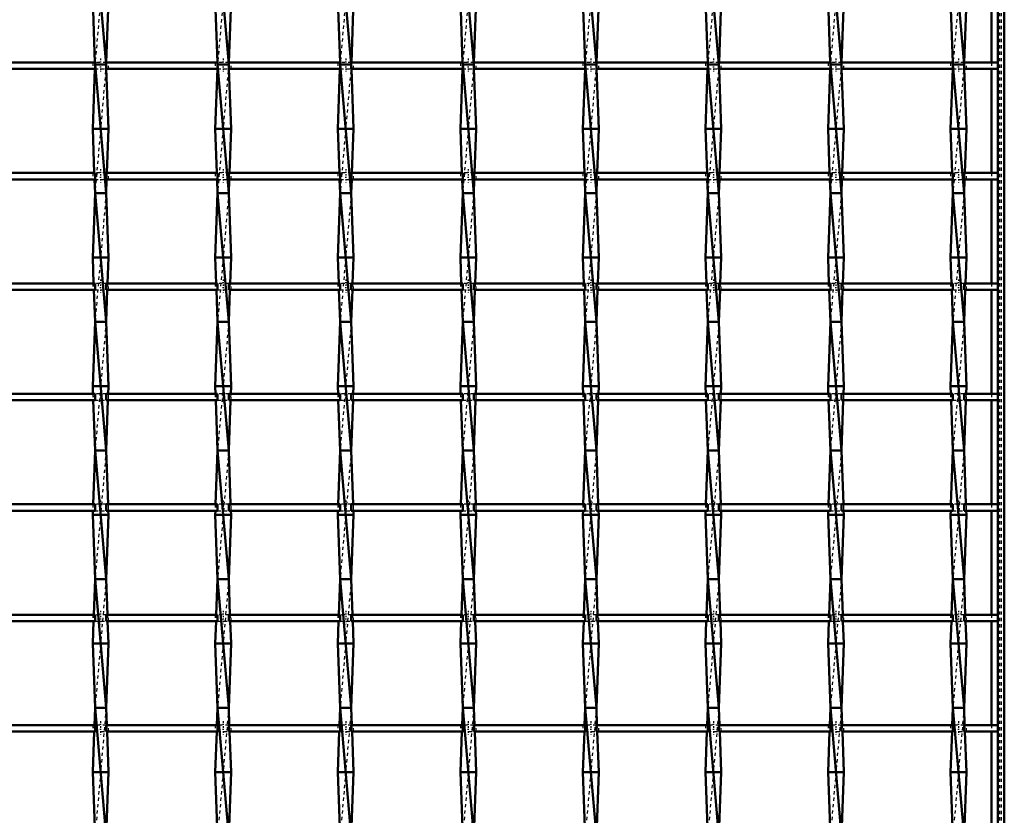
# Model space of a CAD drawing. Header units: millimetres. Extents: x -646 to 551, y -500 to 878.
# Tile 12 of 14: x -6 to 300, y 145 to 392. Entities that reach past the tile are written whole.
import ezdxf

# ---------------------------------------------------------------- set-up
doc = ezdxf.new("R2010")
doc.units = ezdxf.units.MM
doc.linetypes.add('Center', pattern=[1.5, 0.45, -0.5, 0.05, -0.5])
doc.linetypes.add('Dashed', pattern=[2, 1, -1])
for name, color, linetype, lineweight in [('AM_0', 7, 'Continuous', 50), ('AM_7', 7, 'Center', 25), ('AM_9', 6, 'Dashed', 25)]:
    doc.layers.add(name, color=color, linetype=linetype, lineweight=lineweight)

# ---------------------------------------------------------------- blocks, each defined once
blk = doc.blocks.new('1_u86f5kpobsvsag42pt2huwr7m________0_in_LSSP2303438211600100035010_4')
at = {"layer": 'AM_0'}
for p, q in [((298, 498), (298, -498)), ((300, 498), (300, -498)), ((296.05, 410.96), (296.05, 378.63)), ((296.05, 376.63), (296.05, 344.3)), ((296.05, 342.3), (296.05, 309.97)), ((296.05, 307.97), (296.05, 275.64)), ((296.05, 273.64), (296.05, 241.31)), ((296.05, 239.31), (296.05, 206.98)), ((296.05, 204.98), (296.05, 172.65)), ((296.05, 170.65), (296.05, 138.32))]:
    blk.add_line(p, q, dxfattribs=at)
at = {"layer": 'AM_9'}
for p, q in [((298.55, 498), (298.55, -498)), ((298.99, 498), (298.99, -498)), ((296.05, 378.63), (296.05, 376.63)), ((296.05, 344.3), (296.05, 342.3)), ((296.05, 309.97), (296.05, 307.97)), ((296.05, 275.64), (296.05, 273.64)), ((296.05, 241.31), (296.05, 239.31)), ((296.05, 206.98), (296.05, 204.98)), ((296.05, 172.65), (296.05, 170.65))]:
    blk.add_line(p, q, dxfattribs=at)
blk = doc.blocks.new('11_rxwnr2nfatsd1u2pvkm6ai4xf________0_in_LSSP2303438211600100035010_4')
at = {"layer": 'AM_0'}
for p, q in [((17.32, 418), (20.78, 378)), ((16.6, 398), (17.29, 378.63)), ((21.5, 398), (20.81, 378.63)), ((17.27, 376.63), (16.6, 358)), ((17.32, 378), (20.78, 338)), ((20.78, 378), (17.32, 378)), ((20.83, 376.63), (21.5, 358)), ((16.6, 358), (17.09, 344.3)), ((21.5, 358), (16.6, 358)), ((21.5, 358), (21.01, 344.3)), ((17.16, 342.3), (17.32, 338)), ((20.94, 342.3), (20.78, 338)), ((17.32, 338), (16.6, 318)), ((17.32, 338), (20.78, 298)), ((20.78, 338), (17.32, 338)), ((20.78, 338), (21.5, 318)), ((21.5, 318), (16.6, 318)), ((16.6, 318), (16.89, 309.97)), ((21.5, 318), (21.21, 309.97)), ((16.96, 307.97), (17.32, 298)), ((21.14, 307.97), (20.78, 298)), ((17.32, 298), (16.6, 278)), ((20.78, 298), (17.32, 298)), ((17.32, 298), (20.78, 258)), ((20.78, 298), (21.5, 278)), ((21.5, 278), (16.6, 278)), ((16.6, 278), (16.68, 275.64)), ((21.5, 278), (21.42, 275.64)), ((16.76, 273.64), (17.32, 258)), ((21.34, 273.64), (20.78, 258)), ((17.32, 258), (16.72, 241.31)), ((17.32, 258), (20.78, 218)), ((20.78, 258), (17.32, 258)), ((20.78, 258), (21.38, 241.31)), ((16.65, 239.31), (16.6, 238)), ((21.45, 239.31), (21.5, 238)), ((16.6, 238), (17.32, 218)), ((21.5, 238), (16.6, 238)), ((21.5, 238), (20.78, 218)), ((17.32, 218), (16.92, 206.98)), ((17.32, 218), (20.78, 178)), ((20.78, 218), (17.32, 218)), ((20.78, 218), (21.18, 206.98)), ((16.85, 204.98), (16.6, 198)), ((21.25, 204.98), (21.5, 198)), ((21.5, 198), (16.6, 198)), ((16.6, 198), (17.32, 178)), ((21.5, 198), (20.78, 178)), ((17.32, 178), (17.13, 172.65)), ((20.78, 178), (17.32, 178)), ((17.32, 178), (20.78, 138)), ((20.78, 178), (20.97, 172.65)), ((17.05, 170.65), (16.6, 158)), ((21.05, 170.65), (21.5, 158)), ((21.5, 158), (16.6, 158)), ((16.6, 158), (17.32, 138)), ((21.5, 158), (20.79, 138.32))]:
    blk.add_line(p, q, dxfattribs=at)
at = {"layer": 'AM_9'}
for p, q in [((20.78, 418), (17.32, 378)), ((17.32, 378), (17.27, 376.63)), ((17.29, 378.63), (17.32, 378)), ((20.78, 378), (17.32, 338)), ((20.81, 378.63), (20.78, 378)), ((20.78, 378), (20.83, 376.63)), ((17.09, 344.3), (17.16, 342.3)), ((21.01, 344.3), (20.94, 342.3)), ((20.78, 338), (17.32, 298)), ((16.89, 309.97), (16.96, 307.97)), ((21.21, 309.97), (21.14, 307.97)), ((20.78, 298), (17.32, 258)), ((16.68, 275.64), (16.76, 273.64)), ((21.42, 275.64), (21.34, 273.64)), ((20.78, 258), (17.32, 218)), ((16.72, 241.31), (16.65, 239.31)), ((21.38, 241.31), (21.45, 239.31)), ((20.78, 218), (17.32, 178)), ((16.92, 206.98), (16.85, 204.98)), ((21.18, 206.98), (21.25, 204.98)), ((20.78, 178), (17.32, 138)), ((17.13, 172.65), (17.05, 170.65)), ((20.97, 172.65), (21.05, 170.65))]:
    blk.add_line(p, q, dxfattribs=at)
blk = doc.blocks.new('12_yujz2g3w44mact61l10q5tmdh________0_in_LSSP2303438211600100035010_4')
at = {"layer": 'AM_0'}
for p, q in [((55.42, 418), (58.88, 378)), ((54.7, 398), (55.39, 378.63)), ((59.6, 398), (58.91, 378.63)), ((55.37, 376.63), (54.7, 358)), ((55.42, 378), (58.88, 338)), ((58.88, 378), (55.42, 378)), ((58.93, 376.63), (59.6, 358)), ((54.7, 358), (55.19, 344.3)), ((59.6, 358), (54.7, 358)), ((59.6, 358), (59.11, 344.3)), ((55.26, 342.3), (55.42, 338)), ((59.04, 342.3), (58.88, 338)), ((55.42, 338), (54.7, 318)), ((55.42, 338), (58.88, 298)), ((58.88, 338), (55.42, 338)), ((58.88, 338), (59.6, 318)), ((59.6, 318), (54.7, 318)), ((54.7, 318), (54.99, 309.97)), ((59.6, 318), (59.31, 309.97)), ((55.06, 307.97), (55.42, 298)), ((59.24, 307.97), (58.88, 298)), ((55.42, 298), (54.7, 278)), ((58.88, 298), (55.42, 298)), ((55.42, 298), (58.88, 258)), ((58.88, 298), (59.6, 278)), ((54.7, 278), (54.78, 275.64)), ((59.6, 278), (54.7, 278)), ((59.6, 278), (59.52, 275.64)), ((54.86, 273.64), (55.42, 258)), ((59.44, 273.64), (58.88, 258)), ((55.42, 258), (54.82, 241.31)), ((55.42, 258), (58.88, 218)), ((58.88, 258), (55.42, 258)), ((58.88, 258), (59.48, 241.31)), ((54.75, 239.31), (54.7, 238)), ((59.55, 239.31), (59.6, 238)), ((54.7, 238), (55.42, 218)), ((59.6, 238), (54.7, 238)), ((59.6, 238), (58.88, 218)), ((55.42, 218), (55.02, 206.98)), ((55.42, 218), (58.88, 178)), ((58.88, 218), (55.42, 218)), ((58.88, 218), (59.28, 206.98)), ((54.95, 204.98), (54.7, 198)), ((59.35, 204.98), (59.6, 198)), ((59.6, 198), (54.7, 198)), ((54.7, 198), (55.42, 178)), ((59.6, 198), (58.88, 178)), ((55.42, 178), (55.23, 172.65)), ((58.88, 178), (55.42, 178)), ((55.42, 178), (58.88, 138)), ((58.88, 178), (59.07, 172.65)), ((55.15, 170.65), (54.7, 158)), ((59.15, 170.65), (59.6, 158)), ((59.6, 158), (54.7, 158)), ((54.7, 158), (55.42, 138)), ((59.6, 158), (58.89, 138.32))]:
    blk.add_line(p, q, dxfattribs=at)
at = {"layer": 'AM_9'}
for p, q in [((58.88, 418), (55.42, 378)), ((55.42, 378), (55.37, 376.63)), ((55.39, 378.63), (55.42, 378)), ((58.88, 378), (55.42, 338)), ((58.91, 378.63), (58.88, 378)), ((58.88, 378), (58.93, 376.63)), ((55.19, 344.3), (55.26, 342.3)), ((59.11, 344.3), (59.04, 342.3)), ((58.88, 338), (55.42, 298)), ((54.99, 309.97), (55.06, 307.97)), ((59.31, 309.97), (59.24, 307.97)), ((58.88, 298), (55.42, 258)), ((54.78, 275.64), (54.86, 273.64)), ((59.52, 275.64), (59.44, 273.64)), ((58.88, 258), (55.42, 218)), ((54.82, 241.31), (54.75, 239.31)), ((59.48, 241.31), (59.55, 239.31)), ((58.88, 218), (55.42, 178)), ((55.02, 206.98), (54.95, 204.98)), ((59.28, 206.98), (59.35, 204.98)), ((58.88, 178), (55.42, 138)), ((55.23, 172.65), (55.15, 170.65)), ((59.07, 172.65), (59.15, 170.65))]:
    blk.add_line(p, q, dxfattribs=at)
blk = doc.blocks.new('13_w5p2hgpdjfsz0vpcgrinpt22i________0_in_LSSP2303438211600100035010_4')
at = {"layer": 'AM_0'}
for p, q in [((93.52, 418), (96.98, 378)), ((92.8, 398), (93.49, 378.63)), ((97.7, 398), (97.01, 378.63)), ((93.47, 376.63), (92.8, 358)), ((93.52, 378), (96.98, 338)), ((96.98, 378), (93.52, 378)), ((97.03, 376.63), (97.7, 358)), ((92.8, 358), (93.29, 344.3)), ((97.7, 358), (92.8, 358)), ((97.7, 358), (97.21, 344.3)), ((93.36, 342.3), (93.52, 338)), ((97.14, 342.3), (96.98, 338)), ((93.52, 338), (92.8, 318)), ((93.52, 338), (96.98, 298)), ((96.98, 338), (93.52, 338)), ((96.98, 338), (97.7, 318)), ((97.7, 318), (92.8, 318)), ((92.8, 318), (93.09, 309.97)), ((97.7, 318), (97.41, 309.97)), ((93.16, 307.97), (93.52, 298)), ((97.34, 307.97), (96.98, 298)), ((93.52, 298), (92.8, 278)), ((96.98, 298), (93.52, 298)), ((93.52, 298), (96.98, 258)), ((96.98, 298), (97.7, 278)), ((92.8, 278), (92.88, 275.64)), ((97.7, 278), (92.8, 278)), ((97.7, 278), (97.62, 275.64)), ((92.96, 273.64), (93.52, 258)), ((97.54, 273.64), (96.98, 258)), ((93.52, 258), (92.92, 241.31)), ((93.52, 258), (96.98, 218)), ((96.98, 258), (93.52, 258)), ((96.98, 258), (97.58, 241.31)), ((92.85, 239.31), (92.8, 238)), ((97.65, 239.31), (97.7, 238)), ((92.8, 238), (93.52, 218)), ((97.7, 238), (92.8, 238)), ((97.7, 238), (96.98, 218)), ((93.52, 218), (93.12, 206.98)), ((93.52, 218), (96.98, 178)), ((96.98, 218), (93.52, 218)), ((96.98, 218), (97.38, 206.98)), ((93.05, 204.98), (92.8, 198)), ((97.45, 204.98), (97.7, 198)), ((92.8, 198), (93.52, 178)), ((97.7, 198), (92.8, 198)), ((97.7, 198), (96.98, 178)), ((93.52, 178), (93.33, 172.65)), ((96.98, 178), (93.52, 178)), ((93.52, 178), (96.98, 138)), ((96.98, 178), (97.17, 172.65)), ((93.25, 170.65), (92.8, 158)), ((97.25, 170.65), (97.7, 158)), ((97.7, 158), (92.8, 158)), ((92.8, 158), (93.52, 138)), ((97.7, 158), (96.99, 138.32))]:
    blk.add_line(p, q, dxfattribs=at)
at = {"layer": 'AM_9'}
for p, q in [((96.98, 418), (93.52, 378)), ((93.52, 378), (93.47, 376.63)), ((93.49, 378.63), (93.52, 378)), ((96.98, 378), (93.52, 338)), ((97.01, 378.63), (96.98, 378)), ((96.98, 378), (97.03, 376.63)), ((93.29, 344.3), (93.36, 342.3)), ((97.21, 344.3), (97.14, 342.3)), ((96.98, 338), (93.52, 298)), ((93.09, 309.97), (93.16, 307.97)), ((97.41, 309.97), (97.34, 307.97)), ((96.98, 298), (93.52, 258)), ((92.88, 275.64), (92.96, 273.64)), ((97.62, 275.64), (97.54, 273.64)), ((96.98, 258), (93.52, 218)), ((92.92, 241.31), (92.85, 239.31)), ((97.58, 241.31), (97.65, 239.31)), ((96.98, 218), (93.52, 178)), ((93.12, 206.98), (93.05, 204.98)), ((97.38, 206.98), (97.45, 204.98)), ((96.98, 178), (93.52, 138)), ((93.33, 172.65), (93.25, 170.65)), ((97.17, 172.65), (97.25, 170.65))]:
    blk.add_line(p, q, dxfattribs=at)
blk = doc.blocks.new('14_stquk8okhgkrt1ck71vm7188k________0_in_LSSP2303438211600100035010_4')
at = {"layer": 'AM_0'}
for p, q in [((131.62, 418), (135.08, 378)), ((130.9, 398), (131.59, 378.63)), ((135.8, 398), (135.11, 378.63)), ((131.57, 376.63), (130.9, 358)), ((135.08, 378), (131.62, 378)), ((131.62, 378), (135.08, 338)), ((135.13, 376.63), (135.8, 358)), ((135.8, 358), (130.9, 358)), ((130.9, 358), (131.39, 344.3)), ((135.8, 358), (135.31, 344.3)), ((131.46, 342.3), (131.62, 338)), ((135.24, 342.3), (135.08, 338)), ((131.62, 338), (130.9, 318)), ((131.62, 338), (135.08, 298)), ((135.08, 338), (131.62, 338)), ((135.08, 338), (135.8, 318)), ((130.9, 318), (131.19, 309.97)), ((135.8, 318), (130.9, 318)), ((135.8, 318), (135.51, 309.97)), ((131.26, 307.97), (131.62, 298)), ((135.44, 307.97), (135.08, 298)), ((131.62, 298), (130.9, 278)), ((135.08, 298), (131.62, 298)), ((131.62, 298), (135.08, 258)), ((135.08, 298), (135.8, 278)), ((135.8, 278), (130.9, 278)), ((130.9, 278), (130.98, 275.64)), ((135.8, 278), (135.72, 275.64)), ((131.06, 273.64), (131.62, 258)), ((135.64, 273.64), (135.08, 258)), ((131.62, 258), (131.02, 241.31)), ((131.62, 258), (135.08, 218)), ((135.08, 258), (131.62, 258)), ((135.08, 258), (135.68, 241.31)), ((130.95, 239.31), (130.9, 238)), ((135.75, 239.31), (135.8, 238)), ((135.8, 238), (130.9, 238)), ((130.9, 238), (131.62, 218)), ((135.8, 238), (135.08, 218)), ((131.62, 218), (131.22, 206.98)), ((131.62, 218), (135.08, 178)), ((135.08, 218), (131.62, 218)), ((135.08, 218), (135.48, 206.98)), ((131.15, 204.98), (130.9, 198)), ((135.55, 204.98), (135.8, 198)), ((130.9, 198), (131.62, 178)), ((135.8, 198), (130.9, 198)), ((135.8, 198), (135.08, 178)), ((131.62, 178), (131.43, 172.65)), ((131.62, 178), (135.08, 138)), ((135.08, 178), (131.62, 178)), ((135.08, 178), (135.27, 172.65)), ((131.35, 170.65), (130.9, 158)), ((135.35, 170.65), (135.8, 158)), ((135.8, 158), (130.9, 158)), ((130.9, 158), (131.62, 138)), ((135.8, 158), (135.09, 138.32))]:
    blk.add_line(p, q, dxfattribs=at)
at = {"layer": 'AM_9'}
for p, q in [((135.08, 418), (131.62, 378)), ((131.62, 378), (131.57, 376.63)), ((131.59, 378.63), (131.62, 378)), ((135.08, 378), (131.62, 338)), ((135.11, 378.63), (135.08, 378)), ((135.08, 378), (135.13, 376.63)), ((131.39, 344.3), (131.46, 342.3)), ((135.31, 344.3), (135.24, 342.3)), ((135.08, 338), (131.62, 298)), ((131.19, 309.97), (131.26, 307.97)), ((135.51, 309.97), (135.44, 307.97)), ((135.08, 298), (131.62, 258)), ((130.98, 275.64), (131.06, 273.64)), ((135.72, 275.64), (135.64, 273.64)), ((135.08, 258), (131.62, 218)), ((131.02, 241.31), (130.95, 239.31)), ((135.68, 241.31), (135.75, 239.31)), ((135.08, 218), (131.62, 178)), ((131.22, 206.98), (131.15, 204.98)), ((135.48, 206.98), (135.55, 204.98)), ((135.08, 178), (131.62, 138)), ((131.43, 172.65), (131.35, 170.65)), ((135.27, 172.65), (135.35, 170.65))]:
    blk.add_line(p, q, dxfattribs=at)
blk = doc.blocks.new('15_6zob1jlmgsdv4npmmo4z43bof________0_in_LSSP2303438211600100035010_4')
at = {"layer": 'AM_0'}
for p, q in [((169.72, 418), (173.18, 378)), ((169, 398), (169.69, 378.63)), ((173.9, 398), (173.21, 378.63)), ((169.67, 376.63), (169, 358)), ((169.72, 378), (173.18, 338)), ((173.18, 378), (169.72, 378)), ((173.23, 376.63), (173.9, 358)), ((169, 358), (169.49, 344.3)), ((173.9, 358), (169, 358)), ((173.9, 358), (173.41, 344.3)), ((169.56, 342.3), (169.72, 338)), ((173.34, 342.3), (173.18, 338)), ((169.72, 338), (169, 318)), ((169.72, 338), (173.18, 298)), ((173.18, 338), (169.72, 338)), ((173.18, 338), (173.9, 318)), ((173.9, 318), (169, 318)), ((169, 318), (169.29, 309.97)), ((173.9, 318), (173.61, 309.97)), ((169.36, 307.97), (169.72, 298)), ((173.54, 307.97), (173.18, 298)), ((169.72, 298), (169, 278)), ((173.18, 298), (169.72, 298)), ((169.72, 298), (173.18, 258)), ((173.18, 298), (173.9, 278)), ((173.9, 278), (169, 278)), ((169, 278), (169.08, 275.64)), ((173.9, 278), (173.82, 275.64)), ((169.16, 273.64), (169.72, 258)), ((173.74, 273.64), (173.18, 258)), ((169.72, 258), (169.12, 241.31)), ((169.72, 258), (173.18, 218)), ((173.18, 258), (169.72, 258)), ((173.18, 258), (173.78, 241.31)), ((169.05, 239.31), (169, 238)), ((173.85, 239.31), (173.9, 238)), ((169, 238), (169.72, 218)), ((173.9, 238), (169, 238)), ((173.9, 238), (173.18, 218)), ((169.72, 218), (169.32, 206.98)), ((169.72, 218), (173.18, 178)), ((173.18, 218), (169.72, 218)), ((173.18, 218), (173.58, 206.98)), ((169.25, 204.98), (169, 198)), ((173.65, 204.98), (173.9, 198)), ((169, 198), (169.72, 178)), ((173.9, 198), (169, 198)), ((173.9, 198), (173.18, 178)), ((169.72, 178), (169.53, 172.65)), ((173.18, 178), (169.72, 178)), ((169.72, 178), (173.18, 138)), ((173.18, 178), (173.37, 172.65)), ((169.45, 170.65), (169, 158)), ((173.45, 170.65), (173.9, 158)), ((173.9, 158), (169, 158)), ((169, 158), (169.72, 138)), ((173.9, 158), (173.19, 138.32))]:
    blk.add_line(p, q, dxfattribs=at)
at = {"layer": 'AM_9'}
for p, q in [((173.18, 418), (169.72, 378)), ((169.72, 378), (169.67, 376.63)), ((169.69, 378.63), (169.72, 378)), ((173.18, 378), (169.72, 338)), ((173.21, 378.63), (173.18, 378)), ((173.18, 378), (173.23, 376.63)), ((169.49, 344.3), (169.56, 342.3)), ((173.41, 344.3), (173.34, 342.3)), ((173.18, 338), (169.72, 298)), ((169.29, 309.97), (169.36, 307.97)), ((173.61, 309.97), (173.54, 307.97)), ((173.18, 298), (169.72, 258)), ((169.08, 275.64), (169.16, 273.64)), ((173.82, 275.64), (173.74, 273.64)), ((173.18, 258), (169.72, 218)), ((169.12, 241.31), (169.05, 239.31)), ((173.78, 241.31), (173.85, 239.31)), ((173.18, 218), (169.72, 178)), ((169.32, 206.98), (169.25, 204.98)), ((173.58, 206.98), (173.65, 204.98)), ((173.18, 178), (169.72, 138)), ((169.53, 172.65), (169.45, 170.65)), ((173.37, 172.65), (173.45, 170.65))]:
    blk.add_line(p, q, dxfattribs=at)
blk = doc.blocks.new('16_ad2lx4ske9pndbm9zf4vlbv5k________0_in_LSSP2303438211600100035010_4')
at = {"layer": 'AM_0'}
for p, q in [((207.82, 418), (211.28, 378)), ((207.1, 398), (207.79, 378.63)), ((212, 398), (211.31, 378.63)), ((207.77, 376.63), (207.1, 358)), ((207.82, 378), (211.28, 338)), ((211.28, 378), (207.82, 378)), ((211.33, 376.63), (212, 358)), ((207.1, 358), (207.59, 344.3)), ((212, 358), (207.1, 358)), ((212, 358), (211.51, 344.3)), ((207.66, 342.3), (207.82, 338)), ((211.44, 342.3), (211.28, 338)), ((207.82, 338), (207.1, 318)), ((207.82, 338), (211.28, 298)), ((211.28, 338), (207.82, 338)), ((211.28, 338), (212, 318)), ((212, 318), (207.1, 318)), ((207.1, 318), (207.39, 309.97)), ((212, 318), (211.71, 309.97)), ((207.46, 307.97), (207.82, 298)), ((211.64, 307.97), (211.28, 298)), ((207.82, 298), (207.1, 278)), ((211.28, 298), (207.82, 298)), ((207.82, 298), (211.28, 258)), ((211.28, 298), (212, 278)), ((207.1, 278), (207.18, 275.64)), ((212, 278), (207.1, 278)), ((212, 278), (211.92, 275.64)), ((207.26, 273.64), (207.82, 258)), ((211.84, 273.64), (211.28, 258)), ((207.82, 258), (207.22, 241.31)), ((207.82, 258), (211.28, 218)), ((211.28, 258), (207.82, 258)), ((211.28, 258), (211.88, 241.31)), ((207.15, 239.31), (207.1, 238)), ((211.95, 239.31), (212, 238)), ((212, 238), (207.1, 238)), ((207.1, 238), (207.82, 218)), ((212, 238), (211.28, 218)), ((207.82, 218), (207.42, 206.98)), ((207.82, 218), (211.28, 178)), ((211.28, 218), (207.82, 218)), ((211.28, 218), (211.68, 206.98)), ((207.35, 204.98), (207.1, 198)), ((211.75, 204.98), (212, 198)), ((207.1, 198), (207.82, 178)), ((212, 198), (207.1, 198)), ((212, 198), (211.28, 178)), ((207.82, 178), (207.63, 172.65)), ((207.82, 178), (211.28, 138)), ((211.28, 178), (207.82, 178)), ((211.28, 178), (211.47, 172.65)), ((207.55, 170.65), (207.1, 158)), ((211.55, 170.65), (212, 158)), ((212, 158), (207.1, 158)), ((207.1, 158), (207.82, 138)), ((212, 158), (211.29, 138.32))]:
    blk.add_line(p, q, dxfattribs=at)
at = {"layer": 'AM_9'}
for p, q in [((211.28, 418), (207.82, 378)), ((207.82, 378), (207.77, 376.63)), ((207.79, 378.63), (207.82, 378)), ((211.28, 378), (207.82, 338)), ((211.31, 378.63), (211.28, 378)), ((211.28, 378), (211.33, 376.63)), ((207.59, 344.3), (207.66, 342.3)), ((211.51, 344.3), (211.44, 342.3)), ((211.28, 338), (207.82, 298)), ((207.39, 309.97), (207.46, 307.97)), ((211.71, 309.97), (211.64, 307.97)), ((211.28, 298), (207.82, 258)), ((207.18, 275.64), (207.26, 273.64)), ((211.92, 275.64), (211.84, 273.64)), ((211.28, 258), (207.82, 218)), ((207.22, 241.31), (207.15, 239.31)), ((211.88, 241.31), (211.95, 239.31)), ((211.28, 218), (207.82, 178)), ((207.42, 206.98), (207.35, 204.98)), ((211.68, 206.98), (211.75, 204.98)), ((211.28, 178), (207.82, 138)), ((207.63, 172.65), (207.55, 170.65)), ((211.47, 172.65), (211.55, 170.65))]:
    blk.add_line(p, q, dxfattribs=at)
blk = doc.blocks.new('17_vr02p71fjdy4xoe8sm2am3uvm________0_in_LSSP2303438211600100035010_4')
at = {"layer": 'AM_0'}
for p, q in [((245.92, 418), (249.38, 378)), ((245.2, 398), (245.89, 378.63)), ((250.1, 398), (249.41, 378.63)), ((245.87, 376.63), (245.2, 358)), ((245.92, 378), (249.38, 338)), ((249.38, 378), (245.92, 378)), ((249.43, 376.63), (250.1, 358)), ((245.2, 358), (245.69, 344.3)), ((250.1, 358), (245.2, 358)), ((250.1, 358), (249.61, 344.3)), ((245.76, 342.3), (245.92, 338)), ((249.54, 342.3), (249.38, 338)), ((245.92, 338), (245.2, 318)), ((245.92, 338), (249.38, 298)), ((249.38, 338), (245.92, 338)), ((249.38, 338), (250.1, 318)), ((250.1, 318), (245.2, 318)), ((245.2, 318), (245.49, 309.97)), ((250.1, 318), (249.81, 309.97)), ((245.56, 307.97), (245.92, 298)), ((249.74, 307.97), (249.38, 298)), ((245.92, 298), (245.2, 278)), ((245.92, 298), (249.38, 258)), ((249.38, 298), (245.92, 298)), ((249.38, 298), (250.1, 278)), ((245.2, 278), (245.28, 275.64)), ((250.1, 278), (245.2, 278)), ((250.1, 278), (250.02, 275.64)), ((245.36, 273.64), (245.92, 258)), ((249.94, 273.64), (249.38, 258)), ((245.92, 258), (245.32, 241.31)), ((245.92, 258), (249.38, 218)), ((249.38, 258), (245.92, 258)), ((249.38, 258), (249.98, 241.31)), ((245.25, 239.31), (245.2, 238)), ((250.05, 239.31), (250.1, 238)), ((245.2, 238), (245.92, 218)), ((250.1, 238), (245.2, 238)), ((250.1, 238), (249.38, 218)), ((245.92, 218), (245.52, 206.98)), ((245.92, 218), (249.38, 178)), ((249.38, 218), (245.92, 218)), ((249.38, 218), (249.78, 206.98)), ((245.45, 204.98), (245.2, 198)), ((249.85, 204.98), (250.1, 198)), ((245.2, 198), (245.92, 178)), ((250.1, 198), (245.2, 198)), ((250.1, 198), (249.38, 178)), ((245.92, 178), (245.73, 172.65)), ((249.38, 178), (245.92, 178)), ((245.92, 178), (249.38, 138)), ((249.38, 178), (249.57, 172.65)), ((245.65, 170.65), (245.2, 158)), ((249.65, 170.65), (250.1, 158)), ((250.1, 158), (245.2, 158)), ((245.2, 158), (245.92, 138)), ((250.1, 158), (249.39, 138.32))]:
    blk.add_line(p, q, dxfattribs=at)
at = {"layer": 'AM_9'}
for p, q in [((249.38, 418), (245.92, 378)), ((245.92, 378), (245.87, 376.63)), ((245.89, 378.63), (245.92, 378)), ((249.38, 378), (245.92, 338)), ((249.41, 378.63), (249.38, 378)), ((249.38, 378), (249.43, 376.63)), ((245.69, 344.3), (245.76, 342.3)), ((249.61, 344.3), (249.54, 342.3)), ((249.38, 338), (245.92, 298)), ((245.49, 309.97), (245.56, 307.97)), ((249.81, 309.97), (249.74, 307.97)), ((249.38, 298), (245.92, 258)), ((245.28, 275.64), (245.36, 273.64)), ((250.02, 275.64), (249.94, 273.64)), ((249.38, 258), (245.92, 218)), ((245.32, 241.31), (245.25, 239.31)), ((249.98, 241.31), (250.05, 239.31)), ((249.38, 218), (245.92, 178)), ((245.52, 206.98), (245.45, 204.98)), ((249.78, 206.98), (249.85, 204.98)), ((249.38, 178), (245.92, 138)), ((245.73, 172.65), (245.65, 170.65)), ((249.57, 172.65), (249.65, 170.65))]:
    blk.add_line(p, q, dxfattribs=at)
blk = doc.blocks.new('18_ui9gmp6u34jk1t8xcw3eh98gd________0_in_LSSP2303438211600100035010_4')
at = {"layer": 'AM_0'}
for p, q in [((284.02, 418), (287.48, 378)), ((283.3, 398), (283.99, 378.63)), ((288.2, 398), (287.51, 378.63)), ((283.97, 376.63), (283.3, 358)), ((284.02, 378), (287.48, 338)), ((287.48, 378), (284.02, 378)), ((287.53, 376.63), (288.2, 358)), ((288.2, 358), (283.3, 358)), ((283.3, 358), (283.79, 344.3)), ((288.2, 358), (287.71, 344.3)), ((283.86, 342.3), (284.02, 338)), ((287.64, 342.3), (287.48, 338)), ((284.02, 338), (283.3, 318)), ((284.02, 338), (287.48, 298)), ((287.48, 338), (284.02, 338)), ((287.48, 338), (288.2, 318)), ((283.3, 318), (283.59, 309.97)), ((288.2, 318), (283.3, 318)), ((288.2, 318), (287.91, 309.97)), ((283.66, 307.97), (284.02, 298)), ((287.84, 307.97), (287.48, 298)), ((284.02, 298), (283.3, 278)), ((287.48, 298), (284.02, 298)), ((284.02, 298), (287.48, 258)), ((287.48, 298), (288.2, 278)), ((288.2, 278), (283.3, 278)), ((283.3, 278), (283.38, 275.64)), ((288.2, 278), (288.12, 275.64)), ((283.46, 273.64), (284.02, 258)), ((288.04, 273.64), (287.48, 258)), ((284.02, 258), (283.42, 241.31)), ((284.02, 258), (287.48, 218)), ((287.48, 258), (284.02, 258)), ((287.48, 258), (288.08, 241.31)), ((283.35, 239.31), (283.3, 238)), ((288.15, 239.31), (288.2, 238)), ((283.3, 238), (284.02, 218)), ((288.2, 238), (283.3, 238)), ((288.2, 238), (287.48, 218)), ((284.02, 218), (283.62, 206.98)), ((284.02, 218), (287.48, 178)), ((287.48, 218), (284.02, 218)), ((287.48, 218), (287.88, 206.98)), ((283.55, 204.98), (283.3, 198)), ((287.95, 204.98), (288.2, 198)), ((283.3, 198), (284.02, 178)), ((288.2, 198), (283.3, 198)), ((288.2, 198), (287.48, 178)), ((284.02, 178), (283.83, 172.65)), ((287.48, 178), (284.02, 178)), ((284.02, 178), (287.48, 138)), ((287.48, 178), (287.67, 172.65)), ((283.75, 170.65), (283.3, 158)), ((287.75, 170.65), (288.2, 158)), ((288.2, 158), (283.3, 158)), ((283.3, 158), (284.02, 138)), ((288.2, 158), (287.49, 138.32))]:
    blk.add_line(p, q, dxfattribs=at)
at = {"layer": 'AM_9'}
for p, q in [((287.48, 418), (284.02, 378)), ((284.02, 378), (283.97, 376.63)), ((283.99, 378.63), (284.02, 378)), ((287.48, 378), (284.02, 338)), ((287.51, 378.63), (287.48, 378)), ((287.48, 378), (287.53, 376.63)), ((283.79, 344.3), (283.86, 342.3)), ((287.71, 344.3), (287.64, 342.3)), ((287.48, 338), (284.02, 298)), ((283.59, 309.97), (283.66, 307.97)), ((287.91, 309.97), (287.84, 307.97)), ((287.48, 298), (284.02, 258)), ((283.38, 275.64), (283.46, 273.64)), ((288.12, 275.64), (288.04, 273.64)), ((287.48, 258), (284.02, 218)), ((283.42, 241.31), (283.35, 239.31)), ((288.08, 241.31), (288.15, 239.31)), ((287.48, 218), (284.02, 178)), ((283.62, 206.98), (283.55, 204.98)), ((287.88, 206.98), (287.95, 204.98)), ((287.48, 178), (284.02, 138)), ((283.83, 172.65), (283.75, 170.65)), ((287.67, 172.65), (287.75, 170.65))]:
    blk.add_line(p, q, dxfattribs=at)
blk = doc.blocks.new('39_eban4nnrcmwi7watt6o76nb4v________0_in_LSSP2303438211600100035010_4')
at = {"layer": 'AM_0'}
for p, q in [((17.32, 172.65), (-17.32, 172.65)), ((17.32, 172.65), (17.32, 170.65)), ((20.78, 170.65), (20.78, 172.65)), ((55.42, 172.65), (20.78, 172.65)), ((55.42, 172.65), (55.42, 170.65)), ((93.52, 172.65), (58.88, 172.65)), ((58.88, 170.65), (58.88, 172.65)), ((93.52, 172.65), (93.52, 170.65)), ((96.98, 170.65), (96.98, 172.65)), ((131.62, 172.65), (96.98, 172.65)), ((131.62, 172.65), (131.62, 170.65)), ((135.08, 170.65), (135.08, 172.65)), ((169.72, 172.65), (135.08, 172.65)), ((169.72, 172.65), (169.72, 170.65)), ((207.82, 172.65), (173.18, 172.65)), ((173.18, 170.65), (173.18, 172.65)), ((207.82, 172.65), (207.82, 170.65)), ((245.92, 172.65), (211.28, 172.65)), ((211.28, 170.65), (211.28, 172.65)), ((245.92, 172.65), (245.92, 170.65)), ((249.38, 170.65), (249.38, 172.65)), ((284.02, 172.65), (249.38, 172.65)), ((284.02, 172.65), (284.02, 170.65)), ((287.48, 170.65), (287.48, 172.65)), ((298, 172.65), (287.48, 172.65)), ((298, 172.65), (298, 170.65)), ((17.32, 170.65), (-17.32, 170.65)), ((55.42, 170.65), (20.78, 170.65)), ((93.52, 170.65), (58.88, 170.65)), ((131.62, 170.65), (96.98, 170.65)), ((169.72, 170.65), (135.08, 170.65)), ((207.82, 170.65), (173.18, 170.65)), ((245.92, 170.65), (211.28, 170.65)), ((284.02, 170.65), (249.38, 170.65)), ((298, 170.65), (287.48, 170.65))]:
    blk.add_line(p, q, dxfattribs=at)
at = {"layer": 'AM_7'}
for p, q in [((19.05, 173.85), (19.05, 169.45)), ((57.15, 173.85), (57.15, 169.45)), ((95.25, 173.85), (95.25, 169.45)), ((133.35, 173.85), (133.35, 169.45)), ((171.45, 173.85), (171.45, 169.45)), ((209.55, 173.85), (209.55, 169.45)), ((247.65, 173.85), (247.65, 169.45)), ((285.75, 173.85), (285.75, 169.45))]:
    blk.add_line(p, q, dxfattribs=at)
at = {"layer": 'AM_9'}
for p, q in [((16.6, 172.65), (16.6, 170.65)), ((20.78, 172.65), (17.32, 172.65)), ((21.5, 170.65), (21.5, 172.65)), ((54.7, 172.65), (54.7, 170.65)), ((58.88, 172.65), (55.42, 172.65)), ((59.6, 170.65), (59.6, 172.65)), ((92.8, 172.65), (92.8, 170.65)), ((96.98, 172.65), (93.52, 172.65)), ((97.7, 170.65), (97.7, 172.65)), ((130.9, 172.65), (130.9, 170.65)), ((135.08, 172.65), (131.62, 172.65)), ((135.8, 170.65), (135.8, 172.65)), ((169, 172.65), (169, 170.65)), ((173.18, 172.65), (169.72, 172.65)), ((173.9, 170.65), (173.9, 172.65)), ((207.1, 172.65), (207.1, 170.65)), ((211.28, 172.65), (207.82, 172.65)), ((212, 170.65), (212, 172.65)), ((245.2, 172.65), (245.2, 170.65)), ((249.38, 172.65), (245.92, 172.65)), ((250.1, 170.65), (250.1, 172.65)), ((283.3, 172.65), (283.3, 170.65)), ((287.48, 172.65), (284.02, 172.65)), ((288.2, 170.65), (288.2, 172.65)), ((17.32, 170.65), (20.78, 170.65)), ((55.42, 170.65), (58.88, 170.65)), ((93.52, 170.65), (96.98, 170.65)), ((131.62, 170.65), (135.08, 170.65)), ((169.72, 170.65), (173.18, 170.65)), ((207.82, 170.65), (211.28, 170.65)), ((245.92, 170.65), (249.38, 170.65)), ((284.02, 170.65), (287.48, 170.65))]:
    blk.add_line(p, q, dxfattribs=at)
blk = doc.blocks.new('40_b4tvbxdr3ll9vnqfkgt5lofmd________0_in_LSSP2303438211600100035010_4')
at = {"layer": 'AM_0'}
for p, q in [((17.32, 206.98), (-17.32, 206.98)), ((17.32, 206.98), (17.32, 204.98)), ((55.42, 206.98), (20.78, 206.98)), ((20.78, 204.98), (20.78, 206.98)), ((55.42, 206.98), (55.42, 204.98)), ((93.52, 206.98), (58.88, 206.98)), ((58.88, 204.98), (58.88, 206.98)), ((93.52, 206.98), (93.52, 204.98)), ((96.98, 204.98), (96.98, 206.98)), ((131.62, 206.98), (96.98, 206.98)), ((131.62, 206.98), (131.62, 204.98)), ((135.08, 204.98), (135.08, 206.98)), ((169.72, 206.98), (135.08, 206.98)), ((169.72, 206.98), (169.72, 204.98)), ((207.82, 206.98), (173.18, 206.98)), ((173.18, 204.98), (173.18, 206.98)), ((207.82, 206.98), (207.82, 204.98)), ((245.92, 206.98), (211.28, 206.98)), ((211.28, 204.98), (211.28, 206.98)), ((245.92, 206.98), (245.92, 204.98)), ((249.38, 204.98), (249.38, 206.98)), ((284.02, 206.98), (249.38, 206.98)), ((284.02, 206.98), (284.02, 204.98)), ((298, 206.98), (287.48, 206.98)), ((287.48, 204.98), (287.48, 206.98)), ((298, 206.98), (298, 204.98)), ((17.32, 204.98), (-17.32, 204.98)), ((55.42, 204.98), (20.78, 204.98)), ((93.52, 204.98), (58.88, 204.98)), ((131.62, 204.98), (96.98, 204.98)), ((169.72, 204.98), (135.08, 204.98)), ((207.82, 204.98), (173.18, 204.98)), ((245.92, 204.98), (211.28, 204.98)), ((284.02, 204.98), (249.38, 204.98)), ((298, 204.98), (287.48, 204.98))]:
    blk.add_line(p, q, dxfattribs=at)
at = {"layer": 'AM_7'}
for p, q in [((19.05, 208.18), (19.05, 203.78)), ((57.15, 208.18), (57.15, 203.78)), ((95.25, 208.18), (95.25, 203.78)), ((133.35, 208.18), (133.35, 203.78)), ((171.45, 208.18), (171.45, 203.78)), ((209.55, 208.18), (209.55, 203.78)), ((247.65, 208.18), (247.65, 203.78)), ((285.75, 208.18), (285.75, 203.78))]:
    blk.add_line(p, q, dxfattribs=at)
at = {"layer": 'AM_9'}
for p, q in [((16.6, 206.98), (16.6, 204.98)), ((20.78, 206.98), (17.32, 206.98)), ((21.5, 204.98), (21.5, 206.98)), ((54.7, 206.98), (54.7, 204.98)), ((58.88, 206.98), (55.42, 206.98)), ((59.6, 204.98), (59.6, 206.98)), ((92.8, 206.98), (92.8, 204.98)), ((96.98, 206.98), (93.52, 206.98)), ((97.7, 204.98), (97.7, 206.98)), ((130.9, 206.98), (130.9, 204.98)), ((135.08, 206.98), (131.62, 206.98)), ((135.8, 204.98), (135.8, 206.98)), ((169, 206.98), (169, 204.98)), ((173.18, 206.98), (169.72, 206.98)), ((173.9, 204.98), (173.9, 206.98)), ((207.1, 206.98), (207.1, 204.98)), ((211.28, 206.98), (207.82, 206.98)), ((212, 204.98), (212, 206.98)), ((245.2, 206.98), (245.2, 204.98)), ((249.38, 206.98), (245.92, 206.98)), ((250.1, 204.98), (250.1, 206.98)), ((283.3, 206.98), (283.3, 204.98)), ((287.48, 206.98), (284.02, 206.98)), ((288.2, 204.98), (288.2, 206.98)), ((17.32, 204.98), (20.78, 204.98)), ((55.42, 204.98), (58.88, 204.98)), ((93.52, 204.98), (96.98, 204.98)), ((131.62, 204.98), (135.08, 204.98)), ((169.72, 204.98), (173.18, 204.98)), ((207.82, 204.98), (211.28, 204.98)), ((245.92, 204.98), (249.38, 204.98)), ((284.02, 204.98), (287.48, 204.98))]:
    blk.add_line(p, q, dxfattribs=at)
blk = doc.blocks.new('41_c4gyglf5fwjdib89lx6io2hgn________0_in_LSSP2303438211600100035010_4')
at = {"layer": 'AM_0'}
for p, q in [((17.32, 241.31), (-17.32, 241.31)), ((17.32, 239.31), (-17.32, 239.31)), ((17.32, 241.31), (17.32, 239.31)), ((20.78, 239.31), (20.78, 241.31)), ((55.42, 241.31), (20.78, 241.31)), ((55.42, 239.31), (20.78, 239.31)), ((55.42, 241.31), (55.42, 239.31)), ((58.88, 239.31), (58.88, 241.31)), ((93.52, 241.31), (58.88, 241.31)), ((93.52, 239.31), (58.88, 239.31)), ((93.52, 241.31), (93.52, 239.31)), ((96.98, 239.31), (96.98, 241.31)), ((131.62, 241.31), (96.98, 241.31)), ((131.62, 239.31), (96.98, 239.31)), ((131.62, 241.31), (131.62, 239.31)), ((169.72, 241.31), (135.08, 241.31)), ((135.08, 239.31), (135.08, 241.31)), ((169.72, 239.31), (135.08, 239.31)), ((169.72, 241.31), (169.72, 239.31)), ((207.82, 241.31), (173.18, 241.31)), ((173.18, 239.31), (173.18, 241.31)), ((207.82, 239.31), (173.18, 239.31)), ((207.82, 241.31), (207.82, 239.31)), ((211.28, 239.31), (211.28, 241.31)), ((245.92, 241.31), (211.28, 241.31)), ((245.92, 239.31), (211.28, 239.31)), ((245.92, 241.31), (245.92, 239.31)), ((249.38, 239.31), (249.38, 241.31)), ((284.02, 241.31), (249.38, 241.31)), ((284.02, 239.31), (249.38, 239.31)), ((284.02, 241.31), (284.02, 239.31)), ((287.48, 239.31), (287.48, 241.31)), ((298, 241.31), (287.48, 241.31)), ((298, 239.31), (287.48, 239.31)), ((298, 241.31), (298, 239.31))]:
    blk.add_line(p, q, dxfattribs=at)
at = {"layer": 'AM_7'}
for p, q in [((19.05, 242.51), (19.05, 238.11)), ((57.15, 242.51), (57.15, 238.11)), ((95.25, 242.51), (95.25, 238.11)), ((133.35, 242.51), (133.35, 238.11)), ((171.45, 242.51), (171.45, 238.11)), ((209.55, 242.51), (209.55, 238.11)), ((247.65, 242.51), (247.65, 238.11)), ((285.75, 242.51), (285.75, 238.11))]:
    blk.add_line(p, q, dxfattribs=at)
at = {"layer": 'AM_9'}
for p, q in [((16.6, 241.31), (16.6, 239.31)), ((20.78, 241.31), (17.32, 241.31)), ((17.32, 239.31), (20.78, 239.31)), ((21.5, 239.31), (21.5, 241.31)), ((54.7, 241.31), (54.7, 239.31)), ((58.88, 241.31), (55.42, 241.31)), ((55.42, 239.31), (58.88, 239.31)), ((59.6, 239.31), (59.6, 241.31)), ((92.8, 241.31), (92.8, 239.31)), ((96.98, 241.31), (93.52, 241.31)), ((93.52, 239.31), (96.98, 239.31)), ((97.7, 239.31), (97.7, 241.31)), ((130.9, 241.31), (130.9, 239.31)), ((135.08, 241.31), (131.62, 241.31)), ((131.62, 239.31), (135.08, 239.31)), ((135.8, 239.31), (135.8, 241.31)), ((169, 241.31), (169, 239.31)), ((173.18, 241.31), (169.72, 241.31)), ((169.72, 239.31), (173.18, 239.31)), ((173.9, 239.31), (173.9, 241.31)), ((207.1, 241.31), (207.1, 239.31)), ((211.28, 241.31), (207.82, 241.31)), ((207.82, 239.31), (211.28, 239.31)), ((212, 239.31), (212, 241.31)), ((245.2, 241.31), (245.2, 239.31)), ((249.38, 241.31), (245.92, 241.31)), ((245.92, 239.31), (249.38, 239.31)), ((250.1, 239.31), (250.1, 241.31)), ((283.3, 241.31), (283.3, 239.31)), ((287.48, 241.31), (284.02, 241.31)), ((284.02, 239.31), (287.48, 239.31)), ((288.2, 239.31), (288.2, 241.31))]:
    blk.add_line(p, q, dxfattribs=at)
blk = doc.blocks.new('42_84e6v3g3fzlwke4lg6umca7vm________0_in_LSSP2303438211600100035010_4')
at = {"layer": 'AM_0'}
for p, q in [((17.32, 275.64), (-17.32, 275.64)), ((17.32, 275.64), (17.32, 273.64)), ((55.42, 275.64), (20.78, 275.64)), ((20.78, 273.64), (20.78, 275.64)), ((55.42, 275.64), (55.42, 273.64)), ((58.88, 273.64), (58.88, 275.64)), ((93.52, 275.64), (58.88, 275.64)), ((93.52, 275.64), (93.52, 273.64)), ((96.98, 273.64), (96.98, 275.64)), ((131.62, 275.64), (96.98, 275.64)), ((131.62, 275.64), (131.62, 273.64)), ((135.08, 273.64), (135.08, 275.64)), ((169.72, 275.64), (135.08, 275.64)), ((169.72, 275.64), (169.72, 273.64)), ((207.82, 275.64), (173.18, 275.64)), ((173.18, 273.64), (173.18, 275.64)), ((207.82, 275.64), (207.82, 273.64)), ((211.28, 273.64), (211.28, 275.64)), ((245.92, 275.64), (211.28, 275.64)), ((245.92, 275.64), (245.92, 273.64)), ((249.38, 273.64), (249.38, 275.64)), ((284.02, 275.64), (249.38, 275.64)), ((284.02, 275.64), (284.02, 273.64)), ((287.48, 273.64), (287.48, 275.64)), ((298, 275.64), (287.48, 275.64)), ((298, 275.64), (298, 273.64)), ((17.32, 273.64), (-17.32, 273.64)), ((55.42, 273.64), (20.78, 273.64)), ((93.52, 273.64), (58.88, 273.64)), ((131.62, 273.64), (96.98, 273.64)), ((169.72, 273.64), (135.08, 273.64)), ((207.82, 273.64), (173.18, 273.64)), ((245.92, 273.64), (211.28, 273.64)), ((284.02, 273.64), (249.38, 273.64)), ((298, 273.64), (287.48, 273.64))]:
    blk.add_line(p, q, dxfattribs=at)
at = {"layer": 'AM_7'}
for p, q in [((19.05, 276.84), (19.05, 272.44)), ((57.15, 276.84), (57.15, 272.44)), ((95.25, 276.84), (95.25, 272.44)), ((133.35, 276.84), (133.35, 272.44)), ((171.45, 276.84), (171.45, 272.44)), ((209.55, 276.84), (209.55, 272.44)), ((247.65, 276.84), (247.65, 272.44)), ((285.75, 276.84), (285.75, 272.44))]:
    blk.add_line(p, q, dxfattribs=at)
at = {"layer": 'AM_9'}
for p, q in [((16.6, 275.64), (16.6, 273.64)), ((20.78, 275.64), (17.32, 275.64)), ((21.5, 273.64), (21.5, 275.64)), ((54.7, 275.64), (54.7, 273.64)), ((58.88, 275.64), (55.42, 275.64)), ((59.6, 273.64), (59.6, 275.64)), ((92.8, 275.64), (92.8, 273.64)), ((96.98, 275.64), (93.52, 275.64)), ((97.7, 273.64), (97.7, 275.64)), ((130.9, 275.64), (130.9, 273.64)), ((135.08, 275.64), (131.62, 275.64)), ((135.8, 273.64), (135.8, 275.64)), ((169, 275.64), (169, 273.64)), ((173.18, 275.64), (169.72, 275.64)), ((173.9, 273.64), (173.9, 275.64)), ((207.1, 275.64), (207.1, 273.64)), ((211.28, 275.64), (207.82, 275.64)), ((212, 273.64), (212, 275.64)), ((245.2, 275.64), (245.2, 273.64)), ((249.38, 275.64), (245.92, 275.64)), ((250.1, 273.64), (250.1, 275.64)), ((283.3, 275.64), (283.3, 273.64)), ((287.48, 275.64), (284.02, 275.64)), ((288.2, 273.64), (288.2, 275.64)), ((17.32, 273.64), (20.78, 273.64)), ((55.42, 273.64), (58.88, 273.64)), ((93.52, 273.64), (96.98, 273.64)), ((131.62, 273.64), (135.08, 273.64)), ((169.72, 273.64), (173.18, 273.64)), ((207.82, 273.64), (211.28, 273.64)), ((245.92, 273.64), (249.38, 273.64)), ((284.02, 273.64), (287.48, 273.64))]:
    blk.add_line(p, q, dxfattribs=at)
blk = doc.blocks.new('43_p23njr6qnz5kvoiise869c88a________0_in_LSSP2303438211600100035010_4')
at = {"layer": 'AM_0'}
for p, q in [((17.32, 309.97), (-17.32, 309.97)), ((17.32, 309.97), (17.32, 307.97)), ((20.78, 307.97), (20.78, 309.97)), ((55.42, 309.97), (20.78, 309.97)), ((55.42, 309.97), (55.42, 307.97)), ((58.88, 307.97), (58.88, 309.97)), ((93.52, 309.97), (58.88, 309.97)), ((93.52, 309.97), (93.52, 307.97)), ((96.98, 307.97), (96.98, 309.97)), ((131.62, 309.97), (96.98, 309.97)), ((131.62, 309.97), (131.62, 307.97)), ((135.08, 307.97), (135.08, 309.97)), ((169.72, 309.97), (135.08, 309.97)), ((169.72, 309.97), (169.72, 307.97)), ((207.82, 309.97), (173.18, 309.97)), ((173.18, 307.97), (173.18, 309.97)), ((207.82, 309.97), (207.82, 307.97)), ((211.28, 307.97), (211.28, 309.97)), ((245.92, 309.97), (211.28, 309.97)), ((245.92, 309.97), (245.92, 307.97)), ((249.38, 307.97), (249.38, 309.97)), ((284.02, 309.97), (249.38, 309.97)), ((284.02, 309.97), (284.02, 307.97)), ((287.48, 307.97), (287.48, 309.97)), ((298, 309.97), (287.48, 309.97)), ((298, 309.97), (298, 307.97)), ((17.32, 307.97), (-17.32, 307.97)), ((55.42, 307.97), (20.78, 307.97)), ((93.52, 307.97), (58.88, 307.97)), ((131.62, 307.97), (96.98, 307.97)), ((169.72, 307.97), (135.08, 307.97)), ((207.82, 307.97), (173.18, 307.97)), ((245.92, 307.97), (211.28, 307.97)), ((284.02, 307.97), (249.38, 307.97)), ((298, 307.97), (287.48, 307.97))]:
    blk.add_line(p, q, dxfattribs=at)
at = {"layer": 'AM_7'}
for p, q in [((19.05, 311.17), (19.05, 306.77)), ((57.15, 311.17), (57.15, 306.77)), ((95.25, 311.17), (95.25, 306.77)), ((133.35, 311.17), (133.35, 306.77)), ((171.45, 311.17), (171.45, 306.77)), ((209.55, 311.17), (209.55, 306.77)), ((247.65, 311.17), (247.65, 306.77)), ((285.75, 311.17), (285.75, 306.77))]:
    blk.add_line(p, q, dxfattribs=at)
at = {"layer": 'AM_9'}
for p, q in [((16.6, 309.97), (16.6, 307.97)), ((20.78, 309.97), (17.32, 309.97)), ((21.5, 307.97), (21.5, 309.97)), ((54.7, 309.97), (54.7, 307.97)), ((58.88, 309.97), (55.42, 309.97)), ((59.6, 307.97), (59.6, 309.97)), ((92.8, 309.97), (92.8, 307.97)), ((96.98, 309.97), (93.52, 309.97)), ((97.7, 307.97), (97.7, 309.97)), ((130.9, 309.97), (130.9, 307.97)), ((135.08, 309.97), (131.62, 309.97)), ((135.8, 307.97), (135.8, 309.97)), ((169, 309.97), (169, 307.97)), ((173.18, 309.97), (169.72, 309.97)), ((173.9, 307.97), (173.9, 309.97)), ((207.1, 309.97), (207.1, 307.97)), ((211.28, 309.97), (207.82, 309.97)), ((212, 307.97), (212, 309.97)), ((245.2, 309.97), (245.2, 307.97)), ((249.38, 309.97), (245.92, 309.97)), ((250.1, 307.97), (250.1, 309.97)), ((283.3, 309.97), (283.3, 307.97)), ((287.48, 309.97), (284.02, 309.97)), ((288.2, 307.97), (288.2, 309.97)), ((17.32, 307.97), (20.78, 307.97)), ((55.42, 307.97), (58.88, 307.97)), ((93.52, 307.97), (96.98, 307.97)), ((131.62, 307.97), (135.08, 307.97)), ((169.72, 307.97), (173.18, 307.97)), ((207.82, 307.97), (211.28, 307.97)), ((245.92, 307.97), (249.38, 307.97)), ((284.02, 307.97), (287.48, 307.97))]:
    blk.add_line(p, q, dxfattribs=at)
blk = doc.blocks.new('44_agyqaj3zogghv4i1mg3eq2vkn________0_in_LSSP2303438211600100035010_4')
at = {"layer": 'AM_0'}
for p, q in [((17.32, 344.3), (-17.32, 344.3)), ((17.32, 344.3), (17.32, 342.3)), ((20.78, 342.3), (20.78, 344.3)), ((55.42, 344.3), (20.78, 344.3)), ((55.42, 344.3), (55.42, 342.3)), ((58.88, 342.3), (58.88, 344.3)), ((93.52, 344.3), (58.88, 344.3)), ((93.52, 344.3), (93.52, 342.3)), ((96.98, 342.3), (96.98, 344.3)), ((131.62, 344.3), (96.98, 344.3)), ((131.62, 344.3), (131.62, 342.3)), ((135.08, 342.3), (135.08, 344.3)), ((169.72, 344.3), (135.08, 344.3)), ((169.72, 344.3), (169.72, 342.3)), ((207.82, 344.3), (173.18, 344.3)), ((173.18, 342.3), (173.18, 344.3)), ((207.82, 344.3), (207.82, 342.3)), ((211.28, 342.3), (211.28, 344.3)), ((245.92, 344.3), (211.28, 344.3)), ((245.92, 344.3), (245.92, 342.3)), ((249.38, 342.3), (249.38, 344.3)), ((284.02, 344.3), (249.38, 344.3)), ((284.02, 344.3), (284.02, 342.3)), ((287.48, 342.3), (287.48, 344.3)), ((298, 344.3), (287.48, 344.3)), ((298, 344.3), (298, 342.3)), ((17.32, 342.3), (-17.32, 342.3)), ((55.42, 342.3), (20.78, 342.3)), ((93.52, 342.3), (58.88, 342.3)), ((131.62, 342.3), (96.98, 342.3)), ((169.72, 342.3), (135.08, 342.3)), ((207.82, 342.3), (173.18, 342.3)), ((245.92, 342.3), (211.28, 342.3)), ((284.02, 342.3), (249.38, 342.3)), ((298, 342.3), (287.48, 342.3))]:
    blk.add_line(p, q, dxfattribs=at)
at = {"layer": 'AM_7'}
for p, q in [((19.05, 345.5), (19.05, 341.1)), ((57.15, 345.5), (57.15, 341.1)), ((95.25, 345.5), (95.25, 341.1)), ((133.35, 345.5), (133.35, 341.1)), ((171.45, 345.5), (171.45, 341.1)), ((209.55, 345.5), (209.55, 341.1)), ((247.65, 345.5), (247.65, 341.1)), ((285.75, 345.5), (285.75, 341.1))]:
    blk.add_line(p, q, dxfattribs=at)
at = {"layer": 'AM_9'}
for p, q in [((16.6, 344.3), (16.6, 342.3)), ((20.78, 344.3), (17.32, 344.3)), ((21.5, 342.3), (21.5, 344.3)), ((54.7, 344.3), (54.7, 342.3)), ((58.88, 344.3), (55.42, 344.3)), ((59.6, 342.3), (59.6, 344.3)), ((92.8, 344.3), (92.8, 342.3)), ((96.98, 344.3), (93.52, 344.3)), ((97.7, 342.3), (97.7, 344.3)), ((130.9, 344.3), (130.9, 342.3)), ((135.08, 344.3), (131.62, 344.3)), ((135.8, 342.3), (135.8, 344.3)), ((169, 344.3), (169, 342.3)), ((173.18, 344.3), (169.72, 344.3)), ((173.9, 342.3), (173.9, 344.3)), ((207.1, 344.3), (207.1, 342.3)), ((211.28, 344.3), (207.82, 344.3)), ((212, 342.3), (212, 344.3)), ((245.2, 344.3), (245.2, 342.3)), ((249.38, 344.3), (245.92, 344.3)), ((250.1, 342.3), (250.1, 344.3)), ((283.3, 344.3), (283.3, 342.3)), ((287.48, 344.3), (284.02, 344.3)), ((288.2, 342.3), (288.2, 344.3)), ((17.32, 342.3), (20.78, 342.3)), ((55.42, 342.3), (58.88, 342.3)), ((93.52, 342.3), (96.98, 342.3)), ((131.62, 342.3), (135.08, 342.3)), ((169.72, 342.3), (173.18, 342.3)), ((207.82, 342.3), (211.28, 342.3)), ((245.92, 342.3), (249.38, 342.3)), ((284.02, 342.3), (287.48, 342.3))]:
    blk.add_line(p, q, dxfattribs=at)
blk = doc.blocks.new('45_4ycfpzo3ngpu1bmi58ptk5zjr________0_in_LSSP2303438211600100035010_4')
at = {"layer": 'AM_0'}
for p, q in [((17.32, 378.63), (-17.32, 378.63)), ((17.32, 376.63), (-17.32, 376.63)), ((17.32, 378.63), (17.32, 376.63)), ((55.42, 378.63), (20.78, 378.63)), ((20.78, 376.63), (20.78, 378.63)), ((55.42, 376.63), (20.78, 376.63)), ((55.42, 378.63), (55.42, 376.63)), ((58.88, 376.63), (58.88, 378.63)), ((93.52, 378.63), (58.88, 378.63)), ((93.52, 376.63), (58.88, 376.63)), ((93.52, 378.63), (93.52, 376.63)), ((96.98, 376.63), (96.98, 378.63)), ((131.62, 378.63), (96.98, 378.63)), ((131.62, 376.63), (96.98, 376.63)), ((131.62, 378.63), (131.62, 376.63)), ((135.08, 376.63), (135.08, 378.63)), ((169.72, 378.63), (135.08, 378.63)), ((169.72, 376.63), (135.08, 376.63)), ((169.72, 378.63), (169.72, 376.63)), ((173.18, 376.63), (173.18, 378.63)), ((207.82, 378.63), (173.18, 378.63)), ((207.82, 376.63), (173.18, 376.63)), ((207.82, 378.63), (207.82, 376.63)), ((211.28, 376.63), (211.28, 378.63)), ((245.92, 378.63), (211.28, 378.63)), ((245.92, 376.63), (211.28, 376.63)), ((245.92, 378.63), (245.92, 376.63)), ((249.38, 376.63), (249.38, 378.63)), ((284.02, 378.63), (249.38, 378.63)), ((284.02, 376.63), (249.38, 376.63)), ((284.02, 378.63), (284.02, 376.63)), ((298, 378.63), (287.48, 378.63)), ((287.48, 376.63), (287.48, 378.63)), ((298, 376.63), (287.48, 376.63)), ((298, 378.63), (298, 376.63))]:
    blk.add_line(p, q, dxfattribs=at)
at = {"layer": 'AM_7'}
for p, q in [((19.05, 379.83), (19.05, 375.43)), ((57.15, 379.83), (57.15, 375.43)), ((95.25, 379.83), (95.25, 375.43)), ((133.35, 379.83), (133.35, 375.43)), ((171.45, 379.83), (171.45, 375.43)), ((209.55, 379.83), (209.55, 375.43)), ((247.65, 379.83), (247.65, 375.43)), ((285.75, 379.83), (285.75, 375.43))]:
    blk.add_line(p, q, dxfattribs=at)
at = {"layer": 'AM_9'}
for p, q in [((16.6, 378.63), (16.6, 376.63)), ((20.81, 378.63), (17.29, 378.63)), ((17.32, 376.63), (20.78, 376.63)), ((21.5, 376.63), (21.5, 378.63)), ((54.7, 378.63), (54.7, 376.63)), ((58.91, 378.63), (55.39, 378.63)), ((55.42, 376.63), (58.88, 376.63)), ((59.6, 376.63), (59.6, 378.63)), ((92.8, 378.63), (92.8, 376.63)), ((97.01, 378.63), (93.49, 378.63)), ((93.52, 376.63), (96.98, 376.63)), ((97.7, 376.63), (97.7, 378.63)), ((130.9, 378.63), (130.9, 376.63)), ((135.11, 378.63), (131.59, 378.63)), ((131.62, 376.63), (135.08, 376.63)), ((135.8, 376.63), (135.8, 378.63)), ((169, 378.63), (169, 376.63)), ((173.21, 378.63), (169.69, 378.63)), ((169.72, 376.63), (173.18, 376.63)), ((173.9, 376.63), (173.9, 378.63)), ((207.1, 378.63), (207.1, 376.63)), ((211.31, 378.63), (207.79, 378.63)), ((207.82, 376.63), (211.28, 376.63)), ((212, 376.63), (212, 378.63)), ((245.2, 378.63), (245.2, 376.63)), ((249.41, 378.63), (245.89, 378.63)), ((245.92, 376.63), (249.38, 376.63)), ((250.1, 376.63), (250.1, 378.63)), ((283.3, 378.63), (283.3, 376.63)), ((287.51, 378.63), (283.99, 378.63)), ((284.02, 376.63), (287.48, 376.63)), ((288.2, 376.63), (288.2, 378.63))]:
    blk.add_line(p, q, dxfattribs=at)

msp = doc.modelspace()

# ---------------------------------------------------------------- block references
for name in ['11_rxwnr2nfatsd1u2pvkm6ai4xf________0_in_LSSP2303438211600100035010_4', '12_yujz2g3w44mact61l10q5tmdh________0_in_LSSP2303438211600100035010_4', '13_w5p2hgpdjfsz0vpcgrinpt22i________0_in_LSSP2303438211600100035010_4', '14_stquk8okhgkrt1ck71vm7188k________0_in_LSSP2303438211600100035010_4', '15_6zob1jlmgsdv4npmmo4z43bof________0_in_LSSP2303438211600100035010_4', '16_ad2lx4ske9pndbm9zf4vlbv5k________0_in_LSSP2303438211600100035010_4', '17_vr02p71fjdy4xoe8sm2am3uvm________0_in_LSSP2303438211600100035010_4', '18_ui9gmp6u34jk1t8xcw3eh98gd________0_in_LSSP2303438211600100035010_4', '1_u86f5kpobsvsag42pt2huwr7m________0_in_LSSP2303438211600100035010_4', '45_4ycfpzo3ngpu1bmi58ptk5zjr________0_in_LSSP2303438211600100035010_4', '44_agyqaj3zogghv4i1mg3eq2vkn________0_in_LSSP2303438211600100035010_4', '43_p23njr6qnz5kvoiise869c88a________0_in_LSSP2303438211600100035010_4', '42_84e6v3g3fzlwke4lg6umca7vm________0_in_LSSP2303438211600100035010_4', '41_c4gyglf5fwjdib89lx6io2hgn________0_in_LSSP2303438211600100035010_4', '40_b4tvbxdr3ll9vnqfkgt5lofmd________0_in_LSSP2303438211600100035010_4', '39_eban4nnrcmwi7watt6o76nb4v________0_in_LSSP2303438211600100035010_4']:
    msp.add_blockref(name, (0, 0))

doc.saveas('drawing.dxf')
